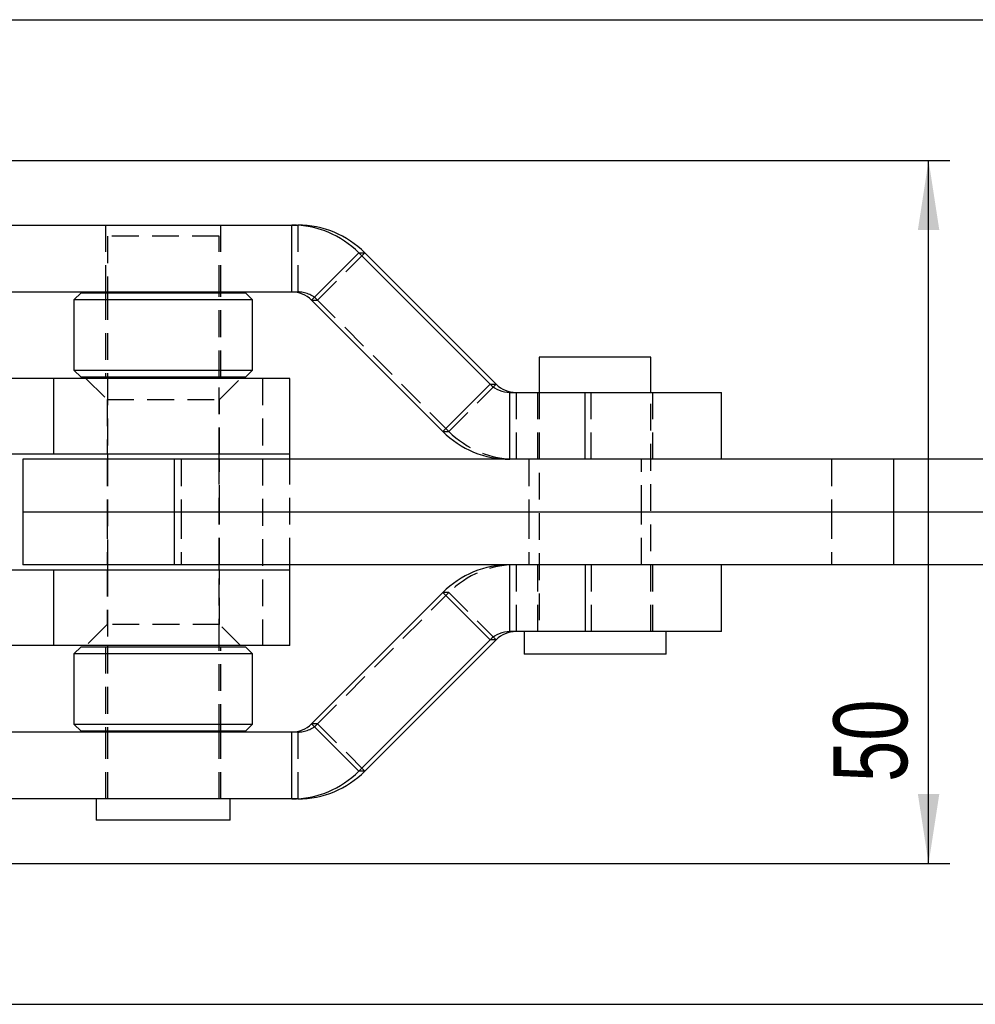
# Model space of a CAD drawing. Extents: x 56 to 617, y 36 to 436.
# Tile 12 of 31: x 304 to 372, y 183 to 253. Entities that reach past the tile are written whole.
import ezdxf

# ---------------------------------------------------------------- set-up
doc = ezdxf.new("R2010")
doc.units = 0
doc.header["$LTSCALE"] = 1.5
doc.linetypes.add('HIDDEN', pattern=[1.905, 1.27, -0.635])
doc.layers.get('0').update_dxf_attribs({"linetype": 'CONTINUOUS'})
doc.layers.add('FORMATO', color=179, linetype='CONTINUOUS')
doc.styles.add('SLDTEXTSTYLE0', font='TXT', dxfattribs={"width": 0.75})
doc.dimstyles.new('SLDDIMSTYLE2', dxfattribs={"dimtxt": 5.25, "dimasz": 4.953, "dimexe": 0, "dimexo": 0.0625, "dimgap": 1.3125, "dimtad": 1, "dimdec": 3, "dimrnd": 1e-09, "dimzin": 12, "dimtxsty": 'SLDTEXTSTYLE0', "dimsah": 1, "dimcen": 0.09, "dimazin": 3, "dimtfac": 1, "dimtdec": 3, "dimtofl": 0, "dimtmove": 0, "dimatfit": 3, "dimtolj": 1, "dimtzin": 12})

# ---------------------------------------------------------------- blocks, each defined once
blk = doc.blocks.new('_D_5')
at = {"layer": 'FORMATO'}
for p, q in [((295.727, 243.172), (370.595, 243.172)), ((369.095, 193.172), (369.095, 243.172)), ((295.727, 193.172), (370.595, 193.172))]:
    blk.add_line(p, q, dxfattribs=at)
for points in [[(369.095, 243.172), (368.333, 238.219), (369.857, 238.219)], [(369.095, 193.172), (369.857, 198.125), (368.333, 198.125)]]:
    blk.add_solid(points, dxfattribs=at)
at = {"layer": 'FORMATO', "insert": (362.327, 198.982), "char_height": 5.25, "attachment_point": 1, "rotation": 90, "style": 'SLDTEXTSTYLE0'}
blk.add_mtext('50', dxfattribs=at)
blk = doc.blocks.new('_D_6')
at = {"layer": 'FORMATO'}
for p, q in [((292.977, 253.172), (387.289, 253.172)), ((385.789, 183.172), (385.789, 253.172)), ((292.977, 183.172), (387.289, 183.172))]:
    blk.add_line(p, q, dxfattribs=at)
for points in [[(385.789, 253.172), (385.027, 248.219), (386.551, 248.219)], [(385.789, 183.172), (386.551, 188.125), (385.027, 188.125)]]:
    blk.add_solid(points, dxfattribs=at)
at = {"layer": 'FORMATO', "insert": (379.021, 196.486), "char_height": 5.25, "attachment_point": 1, "rotation": 90, "style": 'SLDTEXTSTYLE0'}
blk.add_mtext('70', dxfattribs=at)

msp = doc.modelspace()

# ---------------------------------------------------------------- linework, layer by layer
at = {"color": 7, "linetype": 'CONTINUOUS'}
for p, q in [((301.4644, 238.5719), (323.8082, 238.5719)), ((323.8082, 238.5719), (324.2368, 238.5719)), ((323.8082, 233.8219), (323.8082, 238.5719)), ((325.2221, 233.2362), (328.58, 236.5949)), ((328.58, 236.5949), (337.9148, 227.2577)), ((328.58, 236.5949), (329.0085, 236.5949)), ((338.3434, 227.2577), (329.0085, 236.5949)), ((301.4644, 233.8219), (323.8082, 233.8219)), ((310.7084, 233.8219), (310.7084, 233.7469)), ((318.6458, 233.7469), (318.6458, 233.8219)), ((308.8271, 233.7469), (308.3271, 233.2469)), ((308.3271, 233.2469), (308.3271, 228.2469)), ((321.0271, 233.2469), (308.3271, 233.2469)), ((308.8271, 233.7469), (320.5271, 233.7469)), ((321.0271, 233.2469), (320.5271, 233.7469)), ((321.0271, 228.2469), (321.0271, 233.2469)), ((325.2221, 233.2362), (334.5569, 223.899)), ((341.4113, 229.1719), (341.4113, 226.6719)), ((349.3488, 229.1719), (341.4113, 229.1719)), ((349.3488, 226.6719), (349.3488, 229.1719)), ((308.3271, 228.2469), (308.8271, 227.7469)), ((308.3271, 228.2469), (321.0271, 228.2469)), ((320.5271, 227.7469), (321.0271, 228.2469)), ((306.8818, 227.6719), (298.2631, 227.6719)), ((306.8818, 222.2719), (306.8818, 227.6719)), ((323.6771, 227.6719), (306.8818, 227.6719)), ((320.5271, 227.7469), (308.8271, 227.7469)), ((310.7084, 227.7469), (310.7084, 227.6719)), ((318.6458, 227.6719), (318.6458, 227.7469)), ((323.6771, 222.2719), (323.6771, 227.6719)), ((334.5569, 223.899), (337.9148, 227.2577)), ((337.9148, 227.2577), (338.3434, 227.2577)), ((339.3286, 221.9219), (339.3286, 226.6719)), ((339.3286, 226.6719), (344.6659, 226.6719)), ((344.6659, 221.9219), (344.6659, 226.6719)), ((344.6659, 226.6719), (354.3802, 226.6719)), ((354.3802, 221.9219), (354.3802, 226.6719)), ((306.8818, 222.2719), (298.2631, 222.2719)), ((304.6994, 221.9219), (304.6994, 218.1719)), ((315.4513, 221.9219), (304.6994, 221.9219)), ((323.6771, 222.2719), (306.8818, 222.2719)), ((310.7084, 222.2719), (310.7084, 221.9219)), ((315.4513, 221.9219), (315.4513, 218.1719)), ((366.5946, 221.9219), (315.4513, 221.9219)), ((318.6458, 221.9219), (318.6458, 222.2719)), ((323.6771, 221.9219), (323.6771, 222.2719)), ((366.5946, 221.9219), (366.5946, 218.1719)), ((376.8118, 221.9219), (366.5946, 221.9219)), ((304.6994, 218.1719), (304.6994, 214.4219)), ((315.4513, 218.1719), (304.6994, 218.1719)), ((315.4513, 218.1719), (315.4513, 214.4219)), ((366.5946, 218.1719), (315.4513, 218.1719)), ((366.5946, 218.1719), (366.5946, 214.4219)), ((376.8118, 218.1719), (366.5946, 218.1719)), ((315.4513, 214.4219), (304.6994, 214.4219)), ((310.7084, 214.4219), (310.7084, 214.0719)), ((366.5946, 214.4219), (315.4513, 214.4219)), ((318.6458, 214.0719), (318.6458, 214.4219)), ((323.6771, 214.0719), (323.6771, 214.4219)), ((339.3286, 209.6719), (339.3286, 214.4219)), ((344.6659, 214.4219), (344.6659, 209.6719)), ((354.3802, 209.6719), (354.3802, 214.4219)), ((376.8118, 214.4219), (366.5946, 214.4219)), ((298.2631, 214.0719), (306.8818, 214.0719)), ((306.8818, 208.6719), (306.8818, 214.0719)), ((306.8818, 214.0719), (323.6771, 214.0719)), ((323.6771, 208.6719), (323.6771, 214.0719)), ((334.5569, 212.4449), (325.2221, 203.1077)), ((337.9148, 209.0862), (334.5569, 212.4449)), ((344.6659, 209.6719), (339.3286, 209.6719)), ((340.33, 209.6719), (340.33, 208.0719)), ((354.3802, 209.6719), (344.6659, 209.6719)), ((350.43, 208.0719), (350.43, 209.6719)), ((306.8818, 208.6719), (298.2631, 208.6719)), ((323.6771, 208.6719), (306.8818, 208.6719)), ((310.7084, 208.6719), (310.7084, 208.5969)), ((318.6458, 208.5969), (318.6458, 208.6719)), ((337.9148, 209.0862), (328.58, 199.749)), ((329.0085, 199.749), (338.3434, 209.0862)), ((338.3434, 209.0862), (337.9148, 209.0862)), ((308.8271, 208.5969), (308.3271, 208.0969)), ((308.3271, 208.0969), (308.3271, 203.0969)), ((321.0271, 208.0969), (308.3271, 208.0969)), ((308.8271, 208.5969), (320.5271, 208.5969)), ((321.0271, 208.0969), (320.5271, 208.5969)), ((321.0271, 203.0969), (321.0271, 208.0969)), ((350.43, 208.0719), (340.33, 208.0719)), ((308.3271, 203.0969), (308.8271, 202.5969)), ((308.3271, 203.0969), (321.0271, 203.0969)), ((320.5271, 202.5969), (321.0271, 203.0969)), ((328.58, 199.749), (325.2221, 203.1077)), ((323.8082, 202.5219), (301.4644, 202.5219)), ((320.5271, 202.5969), (308.8271, 202.5969)), ((310.7084, 202.5969), (310.7084, 202.5219)), ((318.6458, 202.5219), (318.6458, 202.5969)), ((323.8082, 197.7719), (323.8082, 202.5219)), ((329.0085, 199.749), (328.58, 199.749)), ((323.8082, 197.7719), (301.4644, 197.7719)), ((309.9146, 197.7719), (309.9146, 196.2719)), ((319.4396, 196.2719), (319.4396, 197.7719)), ((324.2368, 197.7719), (323.8082, 197.7719)), ((319.4396, 196.2719), (309.9146, 196.2719))]:
    msp.add_line(p, q, dxfattribs=at)
at = {"color": 7, "linetype": 'HIDDEN'}
for p, q in [((310.5771, 238.5719), (310.5771, 233.8219)), ((318.7771, 233.8219), (318.7771, 238.5719)), ((324.2368, 238.5719), (324.2368, 233.8219)), ((318.6458, 237.7719), (310.7084, 237.7719)), ((310.7084, 237.7719), (310.7084, 233.8219)), ((318.6458, 233.8219), (318.6458, 237.7719)), ((329.0085, 236.5949), (325.6506, 233.2362)), ((323.8082, 233.8219), (324.2368, 233.8219)), ((310.5771, 233.7469), (310.5771, 227.7469)), ((310.7084, 233.7469), (310.7084, 227.7469)), ((318.6458, 227.7469), (318.6458, 233.7469)), ((318.7771, 227.7469), (318.7771, 233.7469)), ((325.2221, 233.2362), (325.6506, 233.2362)), ((334.9855, 223.899), (325.6506, 233.2362)), ((309.1771, 227.6719), (310.6771, 226.1719)), ((310.7084, 227.6719), (310.7084, 222.2719)), ((318.6458, 222.2719), (318.6458, 227.6719)), ((318.6771, 226.1719), (320.1771, 227.6719)), ((321.7299, 227.6719), (321.7299, 208.6719)), ((338.3434, 227.2577), (334.9855, 223.899)), ((310.6771, 226.1719), (318.6771, 226.1719)), ((310.6771, 226.1719), (310.6771, 222.2719)), ((318.6771, 222.2719), (318.6771, 226.1719)), ((339.7572, 226.6719), (339.7572, 221.9219)), ((341.28, 226.6719), (341.28, 221.9219)), ((341.4113, 226.6719), (341.4113, 209.6719)), ((345.0944, 221.9219), (345.0944, 226.6719)), ((349.3488, 209.6719), (349.3488, 226.6719)), ((349.48, 221.9219), (349.48, 226.6719)), ((334.5569, 223.899), (334.9855, 223.899)), ((310.6771, 221.9219), (310.6771, 218.1719)), ((310.7084, 221.9219), (310.7084, 214.4219)), ((315.9475, 221.9219), (315.9475, 218.1719)), ((318.6458, 214.4219), (318.6458, 221.9219)), ((318.6771, 218.1719), (318.6771, 221.9219)), ((323.6771, 214.4219), (323.6771, 221.9219)), ((340.6695, 221.9219), (340.6695, 218.1719)), ((348.6695, 218.1719), (348.6695, 221.9219)), ((362.1998, 221.9219), (362.1998, 218.1719)), ((310.6771, 218.1719), (310.6771, 214.4219)), ((315.9475, 218.1719), (315.9475, 214.4219)), ((318.6771, 214.4219), (318.6771, 218.1719)), ((340.6695, 218.1719), (340.6695, 214.4219)), ((348.6695, 214.4219), (348.6695, 218.1719)), ((362.1998, 218.1719), (362.1998, 214.4219)), ((339.7572, 214.4219), (339.7572, 209.6719)), ((341.28, 214.4219), (341.28, 209.6719)), ((345.0944, 214.4219), (345.0944, 209.6719)), ((349.48, 209.6719), (349.48, 214.4219)), ((310.6771, 214.0719), (310.6771, 210.1719)), ((310.7084, 214.0719), (310.7084, 208.6719)), ((318.6458, 208.6719), (318.6458, 214.0719)), ((318.6771, 210.1719), (318.6771, 214.0719)), ((325.6506, 203.1077), (334.9855, 212.4449)), ((334.9855, 212.4449), (334.5569, 212.4449)), ((334.9855, 212.4449), (338.3434, 209.0862)), ((310.6771, 210.1719), (309.1771, 208.6719)), ((318.6771, 210.1719), (310.6771, 210.1719)), ((320.1771, 208.6719), (318.6771, 210.1719)), ((310.5771, 208.5969), (310.5771, 202.5969)), ((310.7084, 208.5969), (310.7084, 202.5969)), ((318.6458, 202.5969), (318.6458, 208.5969)), ((318.7771, 202.5969), (318.7771, 208.5969)), ((325.6506, 203.1077), (325.2221, 203.1077)), ((325.6506, 203.1077), (329.0085, 199.749)), ((310.5771, 202.5219), (310.5771, 197.7719)), ((310.7084, 202.5219), (310.7084, 197.7719)), ((318.6458, 197.7719), (318.6458, 202.5219)), ((318.7771, 197.7719), (318.7771, 202.5219)), ((324.2368, 202.5219), (323.8082, 202.5219)), ((324.2368, 202.5219), (324.2368, 197.7719))]:
    msp.add_line(p, q, dxfattribs=at)
at = {"color": 7, "linetype": 'CONTINUOUS'}
for centre, radius, start, end in [((323.8081, 231.8245), 6.7474, 44.991005, 89.998709), ((324.2366, 231.8245), 6.7474, 44.990899, 89.998752), ((323.8082, 231.8227), 1.9993, 44.991256, 89.998558), ((339.3287, 228.6712), 1.9992, 224.99071, 269.998955), ((339.7572, 228.6712), 1.9992, 224.990847, 269.998818), ((339.3288, 228.6693), 6.7474, 224.99085, 269.998816), ((339.3288, 207.6745), 6.7474, 90.001184, 135.00915), ((339.3287, 207.6727), 1.9992, 90.001045, 135.00929), ((339.7572, 207.6727), 1.9992, 90.001182, 135.009153), ((323.8082, 204.5212), 1.9993, 270.001442, 315.008744), ((323.8081, 204.5194), 6.7474, 270.001291, 315.008995), ((324.2366, 204.5194), 6.7474, 270.001248, 315.009101)]:
    msp.add_arc(centre, radius, start, end, dxfattribs=at)
at = {"color": 7, "linetype": 'HIDDEN'}
for centre, radius, start, end in [((324.2367, 231.8227), 1.9992, 44.990897, 89.998703), ((339.7574, 228.6694), 6.7474, 224.99089, 269.998775), ((339.7574, 207.6745), 6.7474, 90.001225, 135.00911), ((324.2367, 204.5212), 1.9992, 270.001297, 315.009103)]:
    msp.add_arc(centre, radius, start, end, dxfattribs=at)

# ---------------------------------------------------------------- dimensions: what is measured, and where the dimension line sits
at = {"layer": 'FORMATO'}
for base, p1, p2, picture, middle in [((385.7889, 253.1719), (291.4771, 183.1719), (291.4771, 253.1719), '_D_6', (385.7889, 200.3653)), ((369.0946, 243.1719), (294.2271, 193.1719), (294.2271, 243.1719), '_D_5', (369.0946, 202.8608))]:
    dim = msp.add_linear_dim(base=base, p1=p1, p2=p2, angle=90, dimstyle='SLDDIMSTYLE2', dxfattribs=at)
    dim.commit()
    dim.dimension.update_dxf_attribs({"geometry": picture, "text_midpoint": middle, "dimtype": 160})

doc.saveas('drawing.dxf')
